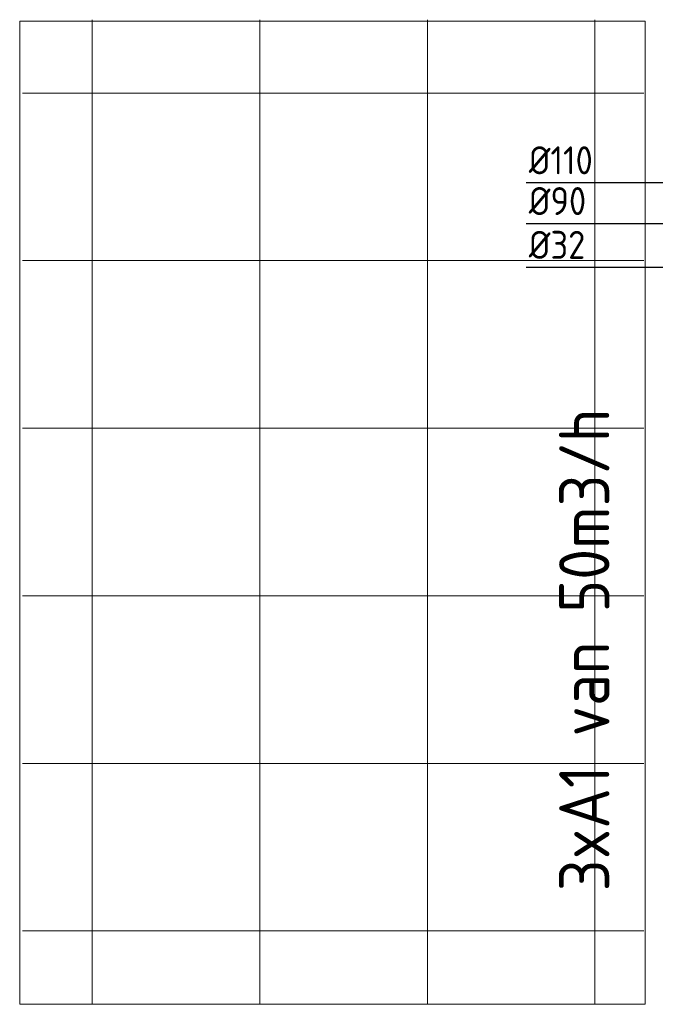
# Model space of a CAD drawing. Header units: millimetres. Extents: x -72412 to 16313, y -1015 to 52998.
# Tile 14 of 64: x -58384 to -56107, y 20329 to 23854. Entities that reach past the tile are written whole.
import ezdxf
from ezdxf.enums import TextEntityAlignment as Align

# ---------------------------------------------------------------- set-up
doc = ezdxf.new("R2010")
doc.units = ezdxf.units.MM
doc.header["$LTSCALE"] = 50
for name, color, linetype in [('4plfd', 254, 'Continuous'), ('SCHACHT-SPARING', 7, 'Continuous'), ('WL570---_TOEVOER', 200, 'Continuous'), ('WM570---_TOEVOER', 2, 'Continuous')]:
    doc.layers.add(name, color=color, linetype=linetype)
doc.styles.add('ISO', font='ISO', dxfattribs={"height": 162})
doc.styles.add('MAATVOERING', font='ISO')

# ---------------------------------------------------------------- blocks, each defined once
blk = doc.blocks.new('Groep-46')
at = {"color": 8, "linetype": 'Continuous', "lineweight": 13}
for p, q in [((-60854.9, 22324.1), (-60854.9, 18799.1)), ((-60254.9, 22324.1), (-60254.9, 18799.1)), ((-59654.9, 22324.1), (-59654.9, 18799.1)), ((-59054.9, 22324.1), (-59054.9, 18799.1)), ((-58879.7, 22061.6), (-61104.9, 22061.6)), ((-58879.7, 21461.6), (-61104.9, 21461.6)), ((-58879.7, 20861.6), (-61104.9, 20861.6)), ((-58879.7, 20261.6), (-61104.9, 20261.6)), ((-58879.7, 19661.6), (-61104.9, 19661.6)), ((-58879.7, 19061.6), (-61104.9, 19061.6))]:
    blk.add_line(p, q, dxfattribs=at)
at = {"color": 8, "linetype": 'Continuous', "lineweight": 18}
blk.add_lwpolyline([(-61114.9, 22319.1), (-58874.9, 22319.1), (-58874.9, 18799.1), (-61114.9, 18799.1)], close=True, dxfattribs=at)
blk = doc.blocks.new('Groep-50')
at = {"color": 8}
blk.add_blockref('Groep-46', (0, 0), dxfattribs=at)
blk = doc.blocks.new('Block plafond 5e verd')
at = {"layer": '4plfd'}
blk.add_blockref('Groep-50', (73304.9, -19149.1), dxfattribs=at)

msp = doc.modelspace()

# ---------------------------------------------------------------- linework, layer by layer
at = {"layer": 'SCHACHT-SPARING'}
for p, q in [((-56569.4, 23270.7), (-55764.7, 23270.7)), ((-56569.4, 23124.8), (-55764.7, 23124.8)), ((-56569.4, 22967.9), (-55764.7, 22967.9))]:
    msp.add_line(p, q, dxfattribs=at)

# ---------------------------------------------------------------- block references
at = {"layer": 'WL570---_TOEVOER'}
msp.add_blockref('Block plafond 5e verd', (-70573.6, 20679.1), dxfattribs=at)

# ---------------------------------------------------------------- texts
at = {"layer": 'WM570---_TOEVOER', "style": 'ISO'}
for s, p in [('%%c110', (-56560.5, 23270.7)), ('%%c90', (-56560.5, 23124.8)), ('%%c32', (-56560.5, 22967.9))]:
    msp.add_text(s, height=100, dxfattribs=at).set_placement(p, align=Align.BOTTOM_LEFT)
at = {"layer": 'WM570---_TOEVOER', "style": 'MAATVOERING'}
msp.add_text('3xA1 van 50m3/h', height=180, rotation=90, dxfattribs=at).set_placement((-56271.8, 20734))

doc.saveas('drawing.dxf')
